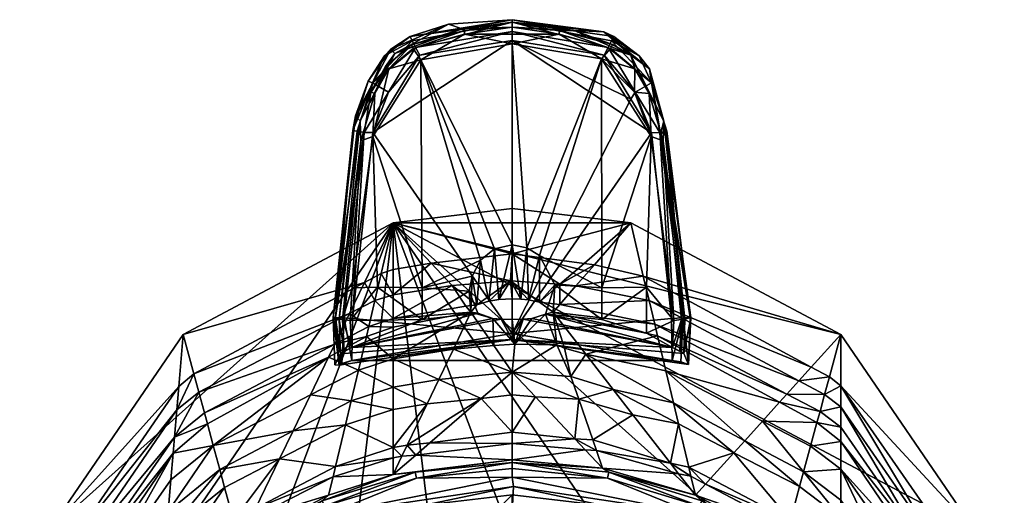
# Model space of a CAD drawing. Header units: centimetres. Extents: x 2.4 to 7.3, y -9 to 7.1.
# Tile 7 of 7: x 2.4 to 7.2, y 4.7 to 7.1. Entities that reach past the tile are written whole.
import ezdxf

# ---------------------------------------------------------------- set-up
doc = ezdxf.new("R2010")
doc.units = ezdxf.units.CM
doc.layers.get('0').update_dxf_attribs({"true_color": 0x5890e1})

msp = doc.modelspace()

# ---------------------------------------------------------------- meshes
at = {"color": 33, "true_color": 0xe18f57}
mesh = msp.add_polyface(dxfattribs=at)
corners = [(4.3746, 6.8849, 45.0791), (4.143, 6.5039, 45.0909), (4.8279, 6.9573, 45.0807), (4.8279, 7.0219, 44.6197), (4.5825, 7.0143, 44.6423), (4.8279, 7.0588, 44.9476), (4.5156, 7.0367, 44.9463), (4.2526, 6.8923, 44.6513), (4.2315, 6.9133, 44.9468), (4.0586, 6.5863, 44.9575), (4.8279, 7.0004, 45.0649), (4.3538, 6.9218, 45.0649), (4.8279, 7.0467, 45.0148), (4.3372, 6.9546, 45.0336), (4.1423, 6.7482, 45.0385), (4.2014, 6.8809, 44.9808), (4.1201, 6.7567, 44.9844), (4.3264, 6.9755, 44.979), (4.2209, 6.7024, 45.0709), (4.5938, 7.0064, 44.604), (4.3336, 6.936, 44.6101), (4.3424, 6.9169, 44.573), (4.2227, 6.8169, 44.5743), (4.38, 6.8616, 44.5233), (4.8279, 6.9872, 44.5516), (4.5948, 6.9872, 44.5684), (4.8279, 6.9407, 44.5172), (4.2058, 6.8287, 44.6113), (4.1348, 6.702, 44.6095), (4.1532, 6.6962, 44.5734)]
mesh.append_faces([[corners[k] for k in face] for face in [(0, 1, 2), (3, 4, 5), (5, 4, 6), (6, 4, 7), (8, 7, 9), (8, 6, 7), (2, 10, 0), (0, 10, 11), (10, 12, 11), (11, 12, 13), (14, 13, 15), (16, 15, 8), (13, 14, 11), (13, 12, 17), (15, 17, 8), (12, 5, 17), (17, 5, 6), (17, 6, 8), (0, 11, 18), (17, 15, 13), (16, 14, 15), (4, 3, 19), (20, 19, 21), (22, 21, 23), (24, 25, 3), (24, 26, 25), (25, 26, 23), (21, 25, 23), (21, 19, 25), (25, 19, 3), (27, 28, 7), (20, 7, 4), (19, 20, 4), (7, 20, 27), (27, 20, 22), (29, 27, 22), (21, 22, 20), (18, 11, 14)]], dxfattribs={"color": 33})
mesh = msp.add_polyface(dxfattribs=at)
corners = [(5.5043, 6.8179, 44.9495), (5.5739, 6.56, 44.6434), (5.4122, 6.8842, 44.6514), (5.2799, 6.9992, 44.9458), (5.1341, 7.0056, 44.6442), (4.8279, 7.0588, 44.9476), (4.8279, 7.0219, 44.6197), (4.8279, 7.0467, 45.0148), (5.3283, 6.9761, 44.979), (5.4537, 6.8817, 44.9808), (4.8279, 6.9573, 45.0807), (5.2806, 6.8851, 45.0791), (4.8279, 7.0004, 45.0649), (5.301, 6.9224, 45.0649), (5.3176, 6.9551, 45.0335), (5.5131, 6.749, 45.0384), (5.434, 6.7033, 45.0708), (5.2679, 6.8657, 44.523), (4.8279, 6.9407, 44.5172), (5.0604, 6.9872, 44.5684), (5.3125, 6.9174, 44.5729), (5.0615, 7.0065, 44.604), (5.3213, 6.9364, 44.6101), (5.4325, 6.8176, 44.5743), (5.5029, 6.6956, 44.5734), (5.431, 6.702, 44.5235), (4.8279, 6.9872, 44.5516), (5.4121, 6.6687, 45.0858), (5.3741, 6.5949, 45.0889)]
mesh.append_faces([[corners[k] for k in face] for face in [(0, 1, 2), (3, 2, 4), (5, 4, 6), (5, 3, 4), (3, 0, 2), (5, 7, 3), (3, 7, 8), (0, 3, 9), (9, 3, 8), (10, 11, 12), (12, 11, 13), (7, 13, 14), (8, 14, 9), (8, 7, 14), (15, 0, 9), (14, 15, 9), (14, 13, 15), (12, 13, 7), (11, 16, 13), (17, 18, 19), (20, 19, 21), (22, 21, 4), (2, 22, 4), (2, 20, 22), (2, 23, 20), (2, 24, 23), (23, 25, 17), (20, 17, 19), (20, 23, 17), (18, 26, 19), (19, 26, 6), (4, 21, 6), (6, 21, 19), (21, 22, 20), (15, 13, 16), (16, 11, 27)]], dxfattribs={"color": 33})
mesh.append_faces([[corners[k] for k in face] for face in [(10, 28, 27), (27, 11, 10)]], dxfattribs={"vtx2": -1, "color": 33})
mesh = msp.add_polyface(dxfattribs=at)
corners = [(4.8279, 6.1311, 39.8363), (4.2443, 6.0596, 39.8376), (4.8279, 5.9088, 41.6467), (4.7417, 5.9322, 44.1506), (4.38, 6.8616, 44.5233), (4.8279, 5.9518, 44.1479), (4.6726, 5.8776, 44.156), (4.3869, 5.7411, 44.2778), (4.1435, 6.4854, 44.5233), (4.1665, 5.7439, 44.4349), (4.0423, 5.7405, 44.5356), (4.8279, 6.9407, 44.5172), (4.143, 6.5039, 45.0909), (4.8281, 5.5159, 45.2083), (4.8279, 6.9573, 45.0807), (4.3746, 6.8849, 45.0791), (4.2209, 6.7024, 45.0709), (4.2526, 6.8923, 44.6513), (4.082, 6.5609, 44.6434), (4.0586, 6.5863, 44.9575), (3.9481, 5.5953, 44.9811), (3.9777, 5.5873, 44.6423), (4.1012, 6.5049, 45.0763), (4.0433, 5.59, 45.1109), (4.1201, 6.7567, 44.9844), (4.2315, 6.9133, 44.9468), (4.0459, 6.5137, 45.0034), (3.96, 5.5952, 45.0452), (4.0667, 6.511, 45.0453), (4.1423, 6.7482, 45.0385), (3.9946, 5.5845, 44.5848), (4.0851, 6.4632, 44.5732), (4.1532, 6.6962, 44.5734), (4.2227, 6.8169, 44.5743), (4.1348, 6.702, 44.6095), (4.2058, 6.8287, 44.6113), (4.4301, 5.8627, 41.6852), (4.2443, 5.8306, 41.7021)]
mesh.append_faces([[corners[k] for k in face] for face in [(0, 1, 2), (3, 4, 5), (3, 6, 4), (4, 6, 7), (8, 7, 9), (10, 8, 9), (8, 4, 7), (4, 11, 5), (12, 13, 14), (15, 16, 12), (17, 18, 19), (19, 18, 20), (20, 18, 21), (12, 22, 23), (12, 16, 22), (19, 24, 25), (19, 26, 24), (19, 20, 26), (26, 20, 27), (28, 27, 22), (29, 22, 16), (22, 29, 28), (28, 29, 26), (27, 28, 26), (26, 29, 24), (10, 30, 31), (8, 31, 32), (8, 32, 33), (4, 8, 33), (8, 10, 31), (31, 21, 18), (32, 18, 34), (18, 17, 34), (32, 34, 35), (32, 31, 18), (2, 1, 36), (36, 1, 37)]], dxfattribs={"color": 33})
mesh = msp.add_polyface(dxfattribs=at)
corners = [(4.8279, 6.1311, 39.8363), (4.8279, 5.9088, 41.6467), (5.4115, 6.0596, 39.8376), (4.8279, 5.9518, 44.1479), (4.8279, 6.9407, 44.5172), (4.9002, 5.9382, 44.1498), (5.2679, 6.8657, 44.523), (4.9626, 5.8993, 44.154), (5.2688, 5.7411, 44.2778), (5.431, 6.702, 44.5235), (5.5125, 6.4846, 44.5233), (5.4893, 5.7439, 44.4349), (5.6236, 5.5804, 44.5383), (5.3741, 6.5949, 45.0889), (5.513, 6.5027, 45.091), (5.4121, 6.6687, 45.0858), (4.8281, 5.5159, 45.2083), (5.434, 6.7033, 45.0708), (5.6781, 5.5873, 44.6423), (5.5739, 6.56, 44.6434), (5.7076, 5.5953, 44.9811), (5.5043, 6.8179, 44.9495), (5.5575, 6.498, 44.9577), (5.5546, 6.5046, 45.0763), (5.6124, 5.59, 45.111), (5.5892, 6.5106, 45.0453), (5.6699, 5.5936, 45.0805), (5.7036, 5.5955, 45.0246), (5.5131, 6.749, 45.0384), (5.4122, 6.8842, 44.6514), (5.5029, 6.6956, 44.5734), (5.5707, 6.463, 44.5732), (5.4325, 6.8176, 44.5743), (4.2443, 6.0596, 39.8376), (4.8279, 6.9573, 45.0807), (5.4735, 5.7985, 41.8005), (5.2329, 5.8544, 41.7481), (5.1825, 5.861, 41.7354)]
mesh.append_faces([[corners[k] for k in face] for face in [(0, 1, 2), (3, 4, 5), (5, 4, 6), (7, 6, 8), (9, 10, 6), (6, 10, 8), (8, 10, 11), (10, 12, 11), (7, 5, 6), (13, 14, 15), (16, 14, 13), (14, 17, 15), (18, 19, 20), (19, 21, 22), (14, 23, 17), (14, 24, 23), (25, 26, 27), (22, 27, 20), (22, 25, 27), (22, 28, 25), (22, 21, 28), (28, 17, 23), (25, 23, 26), (25, 28, 23), (29, 19, 30), (30, 19, 31), (10, 31, 12), (10, 30, 31), (10, 9, 30), (30, 9, 32), (19, 18, 31), (22, 20, 19), (13, 34, 16), (35, 2, 36), (36, 2, 37), (37, 2, 1)]], dxfattribs={"color": 33})
mesh.append_faces([[corners[k] for k in face] for face in [(33, 0, 2)]], dxfattribs={"vtx2": -1, "color": 33})
mesh = msp.add_polyface(dxfattribs=at)
corners = [(4.2443, 5.3917, 45.277), (4.2443, 5.5479, 44.0051), (4.1117, 5.5016, 44.0325), (4.0423, 5.7405, 44.5356), (4.1665, 5.7439, 44.4349), (4.0321, 5.5804, 44.5383), (4.3861, 5.5856, 44.2779), (4.3869, 5.7411, 44.2778), (4.0388, 5.4477, 44.5468), (3.9777, 5.5873, 44.6423), (3.9846, 5.4171, 44.6455), (3.9481, 5.5953, 44.9811), (4.0396, 5.383, 45.1043), (4.8281, 5.5159, 45.2083), (4.0433, 5.59, 45.1109), (4.143, 6.5039, 45.0909), (3.9778, 5.3607, 45.0402), (3.96, 5.5952, 45.0452), (4.0031, 5.5926, 45.094), (3.9907, 5.3686, 45.083), (3.9946, 5.5845, 44.5848), (4.0028, 5.4288, 44.5896), (4.1012, 6.5049, 45.0763), (4.0851, 6.4632, 44.5732), (4.2443, 5.5902, 43.6603), (4.1234, 5.5511, 43.6604), (3.9571, 5.4644, 43.6555), (4.2443, 5.8306, 41.7021), (4.2443, 6.0596, 39.8376), (4.1852, 5.811, 41.7066), (4.1034, 5.7675, 41.7112), (3.211, 5.5119, 39.8471), (3.2636, 5.3179, 41.7578), (4.5338, 5.7528, 42.7174), (4.2443, 5.7069, 42.7096), (4.1536, 5.6782, 42.7049), (4.0294, 5.6142, 42.6947), (4.4301, 5.8627, 41.6852)]
mesh.append_faces([[corners[k] for k in face] for face in [(3, 4, 5), (6, 4, 7), (6, 5, 4), (6, 8, 5), (9, 10, 11), (12, 13, 14), (14, 13, 15), (11, 16, 17), (14, 18, 12), (18, 17, 19), (5, 8, 20), (20, 8, 21), (9, 21, 10), (9, 20, 21), (17, 18, 22), (22, 18, 14), (5, 20, 3), (20, 9, 23), (27, 28, 29), (29, 28, 30)]], dxfattribs={"color": 33})
mesh.append_faces([[corners[k] for k in face] for face in [(0, 1, 2), (1, 24, 25), (25, 2, 1), (2, 25, 26), (30, 28, 31), (31, 32, 30), (33, 34, 24), (24, 34, 35), (35, 25, 24), (25, 35, 36), (36, 26, 25), (37, 27, 34), (34, 27, 29), (29, 35, 34), (35, 29, 30), (30, 36, 35), (36, 30, 32)]], dxfattribs={"vtx2": -1, "color": 33})
mesh = msp.add_polyface(dxfattribs=at)
corners = [(5.5433, 5.5049, 44.008), (5.0297, 5.6211, 43.9219), (5.1906, 5.4141, 45.2967), (4.9926, 5.6113, 44.1573), (5.4897, 5.5187, 44.432), (5.617, 5.4477, 44.5468), (5.2696, 5.5856, 44.2778), (5.4893, 5.7439, 44.4349), (5.2688, 5.7411, 44.2778), (5.6236, 5.5804, 44.5383), (5.653, 5.4288, 44.5898), (5.673, 5.4185, 44.6455), (4.8281, 5.4862, 45.1802), (5.696, 5.3648, 45.0283), (5.7076, 5.5953, 44.9811), (5.6781, 5.5873, 44.6423), (5.6162, 5.383, 45.1043), (5.6124, 5.59, 45.111), (4.8281, 5.5159, 45.2083), (5.513, 6.5027, 45.091), (5.6699, 5.5936, 45.0805), (5.6579, 5.3777, 45.0947), (5.7036, 5.5955, 45.0246), (5.6612, 5.5845, 44.5848), (5.5546, 6.5046, 45.0763), (5.5707, 6.463, 44.5732), (4.2443, 6.0596, 39.8376), (5.4115, 6.0596, 39.8376), (6.4448, 5.5119, 39.8471), (6.2991, 5.3509, 41.895), (5.4735, 5.7985, 41.8005), (5.5022, 5.6778, 42.7078), (6.2387, 5.284, 42.7453), (5.0632, 5.6596, 43.5632), (5.5298, 5.5617, 43.5809), (6.1797, 5.2188, 43.5736), (5.2329, 5.8544, 41.7481), (5.1422, 5.7503, 42.7183)]
mesh.append_faces([[corners[k] for k in face] for face in [(3, 4, 5), (3, 6, 4), (6, 7, 4), (6, 8, 7), (5, 4, 9), (9, 4, 7), (10, 11, 5), (5, 11, 12), (12, 11, 13), (13, 11, 14), (14, 11, 15), (16, 17, 18), (18, 17, 19), (17, 16, 20), (20, 16, 21), (13, 20, 21), (13, 22, 20), (13, 14, 22), (11, 10, 15), (15, 10, 23), (23, 10, 5), (9, 23, 5), (24, 17, 20), (25, 15, 23), (9, 25, 23)]], dxfattribs={"color": 33})
mesh.append_faces([[corners[k] for k in face] for face in [(26, 27, 28)]], dxfattribs={"vtx0": -1, "vtx2": -1, "color": 33})
mesh.append_faces([[corners[k] for k in face] for face in [(0, 1, 2), (29, 30, 31), (31, 32, 29), (33, 34, 31), (28, 27, 30), (30, 29, 28), (1, 0, 34), (35, 34, 0), (30, 36, 37), (37, 31, 30), (32, 31, 34)]], dxfattribs={"vtx2": -1, "color": 33})
mesh = msp.add_polyface(dxfattribs=at)
corners = [(3.4568, 3.986, 50.6785), (3.4568, 3.8177, 50.9391), (4.3386, 4.2284, 51.0968), (4.3386, 4.3619, 50.8759), (3.8186, 4.3658, 50.3254), (3.4568, 4.1273, 50.3129), (3.0405, 3.6775, 50.2894), (3.9047, 4.3833, 52.5608), (3.2109, 4.1325, 51.06), (3.2109, 3.9384, 52.6415), (3.9032, 4.5694, 50.0344), (3.2179, 4.1045, 50.0344), (3.9466, 4.4561, 50.0502), (3.1967, 3.9095, 50.05), (3.0965, 4.1691, 49.8965), (2.5793, 3.362, 49.9398), (3.1053, 4.1606, 49.9443), (3.4741, 4.4668, 49.946), (3.1261, 4.14, 49.9885), (3.4905, 4.4424, 49.9894), (3.157, 4.1097, 50.0202), (3.4876, 4.4912, 49.8989), (2.6061, 3.3511, 49.9861), (3.9015, 4.1688, 53.6847), (3.8779, 4.22, 53.6358), (3.126, 3.6257, 53.6967), (3.8682, 4.2444, 53.5659), (3.0646, 3.6819, 53.5735), (3.1967, 3.9047, 50.1413), (3.8127, 4.3854, 50.1665), (4.2443, 4.6544, 51.2602), (4.2443, 6.0596, 39.8376), (2.8211, 2.2706, 39.9037), (2.4073, 3.3723, 39.8844), (2.548, 3.4562, 48.7085), (3.0368, 4.2097, 48.804), (2.9477, 4.2703, 47.1744), (3.1088, 4.3134, 48.8167), (3.127, 4.5267, 47.22), (2.548, 3.7598, 46.2359), (2.9005, 4.3024, 46.3106), (2.8353, 4.3467, 45.1199), (2.548, 3.658, 47.0644), (3.0561, 4.1966, 49.1567), (2.548, 3.4091, 49.0914), (3.1049, 4.2672, 49.162)]
mesh.append_faces([[corners[k] for k in face] for face in [(0, 1, 2), (3, 4, 0), (4, 5, 0), (0, 5, 6), (7, 8, 9), (10, 11, 12), (12, 11, 13), (14, 15, 16), (17, 16, 18), (19, 18, 20), (17, 21, 14), (16, 17, 14), (16, 22, 18), (20, 11, 10), (18, 19, 17), (23, 24, 25), (26, 27, 24), (9, 26, 7), (9, 27, 26), (28, 6, 5), (29, 5, 4), (29, 28, 5), (29, 12, 13), (28, 29, 13), (43, 14, 45)]], dxfattribs={"color": 33})
mesh.append_faces([[corners[k] for k in face] for face in [(31, 32, 33)]], dxfattribs={"vtx0": -1, "vtx2": -1, "color": 33})
mesh.append_faces([[corners[k] for k in face] for face in [(8, 30, 1)]], dxfattribs={"vtx1": -1, "vtx2": -1, "color": 33})
mesh.append_faces([[corners[k] for k in face] for face in [(34, 35, 36), (35, 37, 38), (38, 36, 35), (39, 40, 41), (40, 36, 38), (42, 36, 40), (14, 43, 44), (45, 14, 21), (35, 43, 45), (45, 37, 35), (44, 43, 35)]], dxfattribs={"vtx2": -1, "color": 33})
mesh = msp.add_polyface(dxfattribs=at)
corners = [(3.1613, 4.9288, 44.2111), (2.7882, 4.3788, 44.2576), (2.8353, 4.3467, 45.1199), (3.1501, 4.7973, 45.1951), (3.3589, 4.9662, 45.221), (3.3303, 5.0717, 44.1823), (4.2443, 6.0596, 39.8376), (2.4073, 3.3723, 39.8844), (2.548, 4.5422, 39.8641), (3.211, 5.5119, 39.8471), (3.3153, 5.1271, 43.6362), (3.168, 5.0071, 43.6254), (2.7498, 4.4049, 43.5554), (3.1088, 4.3134, 48.8167), (3.4584, 4.599, 48.8375), (3.4149, 4.7595, 47.2569), (3.127, 4.5267, 47.22), (3.1368, 4.6421, 46.3566), (3.3907, 4.8486, 46.3791), (2.9005, 4.3024, 46.3106), (3.6849, 4.9001, 47.2757), (3.2636, 5.3179, 41.7578), (3.1892, 5.2564, 41.7598), (2.6506, 4.4724, 41.7408), (2.548, 4.3123, 41.7362), (3.2877, 5.2288, 42.6351), (3.1794, 5.1412, 42.6215), (2.6992, 4.4393, 42.6296), (3.4876, 4.4912, 49.8989), (3.4673, 4.5659, 49.163), (3.1049, 4.2672, 49.162), (3.5423, 4.6046, 49.1712)]
mesh.append_faces([[corners[k] for k in face] for face in [(21, 9, 22), (23, 8, 24)]], dxfattribs={"color": 33})
mesh.append_faces([[corners[k] for k in face] for face in [(6, 8, 9)]], dxfattribs={"vtx0": -1, "color": 33})
mesh.append_faces([[corners[k] for k in face] for face in [(6, 7, 8)]], dxfattribs={"vtx0": -1, "vtx2": -1, "color": 33})
mesh.append_faces([[corners[k] for k in face] for face in [(0, 1, 2), (2, 3, 0), (4, 5, 0), (0, 3, 4), (5, 10, 11), (11, 0, 5), (0, 11, 12), (12, 1, 0), (13, 14, 15), (15, 16, 13), (4, 3, 17), (17, 18, 4), (2, 19, 17), (17, 3, 2), (18, 15, 20), (18, 17, 16), (16, 15, 18), (16, 17, 19), (22, 9, 8), (8, 23, 22), (25, 26, 11), (11, 10, 25), (11, 26, 27), (27, 12, 11), (28, 29, 30), (21, 22, 26), (26, 25, 21), (26, 22, 23), (23, 27, 26), (27, 23, 24), (14, 29, 31), (29, 14, 13), (13, 30, 29)]], dxfattribs={"vtx2": -1, "color": 33})
mesh = msp.add_polyface(dxfattribs=at)
corners = [(2.8466, 3.3084, 50.3229), (2.8811, 3.114, 50.6689), (3.4568, 3.8177, 50.9391), (3.0405, 3.6775, 50.2894), (2.8466, 3.3335, 50.2714), (2.6725, 2.7113, 50.2388), (3.4568, 3.986, 50.6785), (2.548, 3.2084, 50.7052), (2.548, 2.9504, 52.8065), (3.2109, 4.1325, 51.06), (3.2109, 3.9384, 52.6415), (3.1967, 3.9095, 50.05), (3.2179, 4.1045, 50.0344), (2.715, 3.3722, 50.0344), (2.7409, 3.1006, 50.05), (3.1053, 4.1606, 49.9443), (2.5793, 3.362, 49.9398), (2.6061, 3.3511, 49.9861), (3.157, 4.1097, 50.0202), (3.1261, 4.14, 49.9885), (3.2315, 3.3434, 53.8336), (2.9678, 2.6293, 53.8811), (3.3495, 3.2844, 53.8685), (3.8363, 3.8349, 53.8243), (3.951, 3.7504, 53.8596), (3.8779, 4.22, 53.6358), (3.0646, 3.6819, 53.5735), (3.0824, 3.6635, 53.6459), (3.126, 3.6257, 53.6967), (2.6257, 2.8234, 53.7144), (2.5687, 2.841, 53.6611), (3.9015, 4.1688, 53.6847), (4.8279, 3.9586, 53.8555), (2.7409, 3.098, 50.0991), (3.0302, 3.693, 50.1302), (3.1967, 3.9047, 50.1413), (4.2443, 6.0596, 39.8376), (3.6947, 1.4891, 39.9173), (2.8211, 2.2706, 39.9037)]
mesh.append_faces([[corners[k] for k in face] for face in [(0, 1, 2), (0, 3, 4), (5, 0, 4), (5, 1, 0), (3, 0, 6), (6, 0, 2), (7, 8, 9), (9, 8, 10), (11, 12, 13), (14, 11, 13), (15, 16, 17), (17, 13, 18), (19, 17, 18), (13, 12, 18), (20, 21, 22), (23, 22, 24), (23, 20, 22), (25, 26, 27), (28, 27, 29), (28, 25, 27), (30, 29, 27), (26, 30, 27), (10, 8, 26), (28, 20, 23), (31, 28, 23), (28, 29, 20), (21, 32, 22), (33, 5, 4), (34, 4, 3), (35, 34, 3), (34, 33, 4), (35, 11, 34), (11, 14, 34), (34, 14, 33)]], dxfattribs={"color": 33})
mesh.append_faces([[corners[k] for k in face] for face in [(1, 9, 2)]], dxfattribs={"vtx0": -1, "vtx1": -1, "color": 33})
mesh.append_faces([[corners[k] for k in face] for face in [(1, 7, 9), (36, 37, 38)]], dxfattribs={"vtx0": -1, "vtx2": -1, "color": 33})
mesh = msp.add_polyface(dxfattribs=at)
corners = [(3.6947, 1.4891, 39.9173), (4.8279, 1.2071, 39.9222), (4.3368, 1.2035, 40.3615), (4.8279, 1.1576, 40.3259), (5.2344, 1.189, 40.35), (5.961, 1.4891, 39.9173), (5.961, 1.412, 40.5455), (6.17, 1.5222, 40.6595), (6.4521, 1.7127, 40.889), (6.8347, 2.2706, 39.9037), (6.428, 1.3156, 43.0033), (6.1707, 0.44, 45.4913), (6.1366, 1.1175, 42.9289), (6.6669, 1.8983, 41.1625), (5.7886, 0.9611, 42.8978), (5.3757, 0.8524, 42.916), (4.8279, 0.7958, 42.9966), (4.8279, 1.0146, 41.4835), (6.67, 1.5499, 43.1154), (6.4575, 0.6413, 45.5691), (4.2196, 0.863, 42.9072), (3.7225, 1.3991, 40.533), (5.2159, 1.8799, 53.8955), (4.8279, 3.9586, 53.8555), (4.8279, 1.8799, 53.8955), (6.8003, 1.8799, 53.8954), (6.6863, 2.6338, 53.881), (2.8554, 1.8799, 53.8954), (4.4369, 1.8799, 53.8955), (6.8695, 1.6784, 50.0672), (6.2681, 0.8221, 50.1398), (6.1659, 0.7371, 50.1353), (6.199, 0.7941, 50.291), (6.199, 0.829, 50.4129), (6.675, 1.3048, 50.165), (6.7764, 1.5866, 50.3997), (4.2443, 6.0596, 39.8376), (6.8347, 0.9778, 50.4103)]
mesh.append_faces([[corners[k] for k in face] for face in [(0, 1, 2), (2, 1, 3), (3, 1, 4), (4, 1, 5), (6, 5, 7), (6, 4, 5), (7, 5, 8), (8, 5, 9), (10, 11, 12), (13, 12, 8), (13, 10, 12), (12, 14, 8), (14, 15, 6), (7, 14, 6), (7, 8, 14), (15, 16, 17), (6, 17, 4), (6, 15, 17), (17, 3, 4), (18, 19, 10), (10, 19, 11), (20, 21, 17), (16, 20, 17), (3, 17, 2), (2, 17, 21), (22, 23, 24), (25, 23, 22), (23, 25, 26), (23, 27, 28), (24, 23, 28), (29, 30, 31), (32, 30, 33), (30, 34, 33), (33, 34, 35)]], dxfattribs={"color": 33})
mesh.append_faces([[corners[k] for k in face] for face in [(36, 5, 1), (36, 1, 0), (37, 33, 35)]], dxfattribs={"vtx0": -1, "vtx2": -1, "color": 33})
mesh = msp.add_polyface(dxfattribs=at)
corners = [(6.459, 3.9048, 50.1413), (6.459, 3.9096, 50.05), (5.7091, 4.4498, 50.1699), (5.7091, 4.4561, 50.0502), (5.7876, 4.2444, 53.5659), (6.5897, 3.7948, 52.6668), (5.751, 4.3833, 52.5608), (5.4115, 4.4974, 52.5395), (6.5911, 3.6819, 53.5735), (6.4412, 4.1012, 50.0344), (5.7496, 4.5706, 50.0344), (6.1652, 4.4424, 49.9894), (6.4988, 4.1097, 50.0202), (6.5297, 4.14, 49.9885), (6.1817, 4.4668, 49.946), (6.5505, 4.1606, 49.9443), (6.4448, 4.2779, 49.8973), (5.8287, 3.8295, 53.8245), (5.698, 3.7539, 53.8595), (6.301, 3.2904, 53.8684), (6.4333, 3.3323, 53.8339), (5.7778, 4.22, 53.6358), (5.7543, 4.1688, 53.6847), (6.5298, 3.6257, 53.6967), (6.5734, 3.6635, 53.6459), (4.8279, 3.9586, 53.8555), (6.6863, 2.6338, 53.881), (6.4448, 4.1325, 51.06), (6.199, 4.1273, 50.3129), (5.8372, 4.3658, 50.3254), (6.6152, 3.6775, 50.2894), (6.199, 3.8177, 50.9391), (6.199, 3.986, 50.6785), (5.3172, 4.2284, 51.0968), (6.8092, 3.3084, 50.3229), (5.3172, 4.3619, 50.8759), (5.4115, 4.6544, 51.2602), (4.2443, 6.0596, 39.8376), (7.2485, 3.3723, 39.8844), (6.8347, 2.2706, 39.9037), (5.961, 1.4891, 39.9173), (6.4448, 4.3642, 49.1949), (6.4917, 4.2966, 49.1879), (6.4448, 4.4065, 48.8502)]
mesh.append_faces([[corners[k] for k in face] for face in [(0, 1, 2), (1, 3, 2), (4, 5, 6), (7, 4, 6), (4, 8, 5), (3, 9, 10), (3, 1, 9), (11, 12, 13), (14, 13, 15), (16, 14, 15), (10, 9, 12), (13, 14, 11), (17, 18, 19), (20, 17, 19), (4, 21, 8), (21, 22, 23), (8, 21, 24), (24, 21, 23), (23, 17, 20), (23, 22, 17), (19, 25, 26), (6, 5, 27), (28, 2, 29), (28, 0, 2), (28, 30, 0), (31, 32, 33), (31, 34, 32), (30, 28, 32), (32, 28, 29), (32, 35, 33), (32, 29, 35), (41, 16, 42)]], dxfattribs={"color": 33})
mesh.append_faces([[corners[k] for k in face] for face in [(36, 31, 33), (37, 38, 39), (37, 39, 40)]], dxfattribs={"vtx0": -1, "vtx2": -1, "color": 33})
mesh.append_faces([[corners[k] for k in face] for face in [(36, 27, 31)]], dxfattribs={"vtx1": -1, "vtx2": -1, "color": 33})
mesh.append_faces([[corners[k] for k in face] for face in [(43, 41, 42)]], dxfattribs={"vtx2": -1, "color": 33})
mesh = msp.add_polyface(dxfattribs=at)
corners = [(6.0588, 5.0851, 45.2736), (6.2958, 4.9621, 45.2611), (6.3273, 5.0783, 44.117), (6.1429, 5.1781, 44.0913), (5.5433, 5.5049, 44.008), (5.5841, 5.3332, 45.2988), (5.7326, 4.6277, 50.0207), (5.7496, 4.5706, 50.0344), (6.4988, 4.1097, 50.0202), (6.4448, 4.2779, 49.8973), (6.1682, 4.4912, 49.8989), (6.1817, 4.4668, 49.946), (5.7606, 4.6944, 49.9473), (6.1652, 4.4424, 49.9894), (5.7492, 4.6671, 49.9901), (5.7296, 4.7212, 49.9006), (5.751, 4.3833, 52.5608), (6.4448, 4.1325, 51.06), (5.4115, 4.6544, 51.2602), (4.2443, 6.0596, 39.8376), (6.4448, 5.5119, 39.8471), (7.1078, 4.5422, 39.8641), (7.2485, 3.3723, 39.8844), (5.6966, 4.8599, 48.8574), (5.8038, 4.8032, 48.8581), (5.9189, 4.9305, 47.2395), (5.6463, 5.0717, 47.2648), (6.1968, 4.5966, 48.8611), (6.2422, 4.7643, 47.2096), (6.2619, 4.8368, 46.495), (5.9723, 4.9895, 46.489), (5.6215, 5.1758, 46.4821), (6.1797, 5.2188, 43.5736), (6.3423, 5.1337, 43.5719), (6.1873, 4.5618, 49.2034), (5.7794, 4.7763, 49.2001), (6.4448, 4.3642, 49.1949), (5.5298, 5.5617, 43.5809), (6.2387, 5.284, 42.7453), (6.3649, 5.217, 42.7518), (6.4448, 4.4065, 48.8502)]
mesh.append_faces([[corners[k] for k in face] for face in [(6, 7, 8), (9, 10, 11), (11, 10, 12), (13, 12, 14), (10, 15, 12), (13, 11, 12), (8, 13, 6), (6, 13, 14), (16, 17, 18)]], dxfattribs={"color": 33})
mesh.append_faces([[corners[k] for k in face] for face in [(19, 20, 21), (19, 21, 22)]], dxfattribs={"vtx0": -1, "vtx2": -1, "color": 33})
mesh.append_faces([[corners[k] for k in face] for face in [(0, 1, 2), (2, 3, 0), (3, 4, 5), (5, 0, 3), (23, 24, 25), (25, 26, 23), (25, 24, 27), (27, 28, 25), (29, 1, 0), (0, 30, 29), (30, 0, 5), (28, 29, 30), (30, 25, 28), (25, 30, 31), (4, 3, 32), (3, 2, 33), (33, 32, 3), (15, 10, 34), (34, 35, 15), (36, 34, 10), (37, 32, 38), (39, 38, 32), (40, 27, 34), (27, 24, 35), (35, 34, 27), (35, 24, 23)]], dxfattribs={"vtx2": -1, "color": 33})
mesh = msp.add_polyface(dxfattribs=at)
corners = [(4.6595, 5.6169, 44.1572), (4.6168, 5.7252, 44.1604), (4.6261, 5.6211, 43.9219), (4.7335, 5.5896, 44.2736), (4.6327, 5.799, 44.1591), (4.6546, 5.6566, 43.6502), (4.6726, 5.8776, 44.156), (4.7135, 5.6753, 43.5264), (4.7417, 5.9322, 44.1506), (4.7627, 5.683, 43.4781), (4.8279, 5.9518, 44.1479), (4.8279, 5.6865, 43.4571), (4.5338, 5.7528, 42.7174), (4.8209, 5.7756, 42.7215), (4.2443, 5.3917, 45.277), (4.5395, 5.4402, 45.2783), (4.2443, 5.5479, 44.0051), (4.7378, 5.458, 45.2875), (4.7749, 5.5863, 44.3104), (4.8417, 5.4639, 45.2918), (4.6009, 5.6501, 43.6518), (4.0388, 5.4477, 44.5468), (4.3861, 5.5856, 44.2779), (4.3869, 5.7411, 44.2778), (4.8281, 5.4862, 45.1802), (4.8279, 5.5849, 44.3264), (4.2443, 5.5902, 43.6603), (4.4301, 5.8627, 41.6852), (4.8279, 5.9088, 41.6467), (4.2443, 5.7069, 42.7096)]
mesh.append_faces([[corners[k] for k in face] for face in [(0, 1, 2), (0, 2, 3), (1, 4, 2), (2, 4, 5), (5, 4, 6), (7, 6, 8), (9, 8, 10), (11, 9, 10), (8, 9, 7), (7, 5, 6), (12, 5, 13), (7, 13, 5), (7, 9, 13), (9, 11, 13), (17, 2, 15), (18, 3, 19), (2, 5, 20), (21, 22, 0), (6, 4, 23), (23, 4, 1), (22, 1, 0), (22, 23, 1), (0, 3, 21), (21, 3, 18), (24, 18, 25), (18, 24, 21), (5, 12, 20)]], dxfattribs={"color": 33})
mesh.append_faces([[corners[k] for k in face] for face in [(14, 15, 2), (2, 16, 14), (17, 19, 3), (3, 2, 17), (2, 20, 26), (26, 16, 2), (26, 20, 12), (27, 12, 13), (13, 28, 27), (29, 12, 27)]], dxfattribs={"vtx2": -1, "color": 33})
mesh = msp.add_polyface(dxfattribs=at)
corners = [(4.8279, 5.5849, 44.3264), (4.7749, 5.5863, 44.3104), (4.8417, 5.4639, 45.2918), (5.0297, 5.6211, 43.9219), (4.9926, 5.6113, 44.1573), (5.0484, 5.4609, 45.2984), (5.0857, 5.4446, 45.2974), (4.925, 5.5899, 44.2702), (4.8826, 5.5864, 44.3093), (4.8209, 5.7756, 42.7215), (4.9626, 5.6704, 43.5577), (5.0638, 5.7581, 42.7193), (5.0632, 5.6596, 43.5632), (5.1422, 5.7503, 42.7183), (4.8279, 5.6865, 43.4571), (4.871, 5.6851, 43.4662), (4.9082, 5.6812, 43.4896), (5.1906, 5.4141, 45.2967), (5.0384, 5.7562, 44.1616), (5.2696, 5.5856, 44.2778), (5.2688, 5.7411, 44.2778), (4.9626, 5.8993, 44.154), (4.8281, 5.4862, 45.1802), (5.617, 5.4477, 44.5468), (4.8281, 5.5159, 45.2083), (4.0396, 5.383, 45.1043), (5.6162, 5.383, 45.1043), (4.9002, 5.9382, 44.1498), (4.8279, 5.9518, 44.1479), (5.5022, 5.6778, 42.7078), (5.5298, 5.5617, 43.5809), (5.2329, 5.8544, 41.7481), (5.1825, 5.861, 41.7354), (4.8279, 5.9088, 41.6467)]
mesh.append_faces([[corners[k] for k in face] for face in [(0, 1, 2), (4, 7, 2), (8, 2, 7), (8, 0, 2), (9, 10, 11), (14, 15, 9), (15, 16, 9), (10, 9, 16), (5, 4, 2), (17, 3, 6), (4, 18, 19), (19, 18, 20), (18, 21, 20), (8, 22, 0), (8, 23, 22), (8, 7, 23), (23, 7, 4), (24, 25, 26), (4, 3, 18), (3, 10, 18), (18, 10, 21), (10, 16, 21), (21, 16, 27), (27, 16, 15), (28, 15, 14), (28, 27, 15), (10, 3, 12)]], dxfattribs={"color": 33})
mesh.append_faces([[corners[k] for k in face] for face in [(3, 4, 5), (5, 6, 3), (12, 13, 11), (11, 10, 12), (29, 13, 12), (30, 12, 3), (31, 32, 11), (11, 13, 31), (33, 9, 11), (11, 32, 33)]], dxfattribs={"vtx2": -1, "color": 33})
mesh = msp.add_polyface(dxfattribs=at)
corners = [(3.9047, 4.3833, 52.5608), (4.2443, 4.6544, 51.2602), (3.2109, 4.1325, 51.06), (3.3589, 4.9662, 45.221), (3.8369, 5.2151, 45.2548), (3.9261, 5.4001, 44.0681), (3.3303, 5.0717, 44.1823), (4.0725, 5.3369, 45.2712), (3.9231, 4.6277, 50.0207), (3.157, 4.1097, 50.0202), (3.9032, 4.5694, 50.0344), (3.8952, 4.6944, 49.9473), (3.9262, 4.7212, 49.9006), (3.4876, 4.4912, 49.8989), (3.4741, 4.4668, 49.946), (3.4905, 4.4424, 49.9894), (3.9066, 4.6671, 49.9901), (3.956, 5.3623, 44.9858), (3.9846, 5.4171, 44.6455), (3.9778, 5.3607, 45.0402), (3.9481, 5.5953, 44.9811), (3.96, 5.5952, 45.0452), (3.9907, 5.3686, 45.083), (3.9571, 5.4644, 43.6555), (3.3153, 5.1271, 43.6362), (3.4584, 4.599, 48.8375), (3.5674, 4.6565, 48.838), (3.6849, 4.9001, 47.2757), (3.4149, 4.7595, 47.2569), (3.9597, 4.8623, 48.8398), (4.0085, 5.0673, 47.2979), (4.0367, 5.1862, 46.4045), (3.7512, 5.0376, 46.3934), (3.3907, 4.8486, 46.3791), (4.0294, 5.6142, 42.6947), (3.2877, 5.2288, 42.6351), (3.4673, 4.5659, 49.163), (3.5423, 4.6046, 49.1712), (3.9478, 4.8123, 49.2154), (3.2636, 5.3179, 41.7578)]
mesh.append_faces([[corners[k] for k in face] for face in [(0, 1, 2), (8, 9, 10), (11, 12, 13), (13, 14, 11), (11, 14, 15), (16, 15, 8), (15, 16, 11), (9, 8, 15), (17, 18, 19), (20, 18, 17), (17, 19, 20), (21, 19, 22), (36, 13, 37)]], dxfattribs={"color": 33})
mesh.append_faces([[corners[k] for k in face] for face in [(3, 4, 5), (5, 6, 3), (5, 4, 7), (5, 23, 24), (24, 6, 5), (25, 26, 27), (27, 28, 25), (27, 26, 29), (29, 30, 27), (31, 7, 4), (4, 32, 31), (3, 33, 32), (32, 4, 3), (30, 31, 32), (32, 27, 30), (27, 32, 33), (23, 34, 35), (35, 24, 23), (37, 13, 12), (12, 38, 37), (39, 35, 34), (38, 29, 26), (26, 37, 38), (37, 26, 25)]], dxfattribs={"vtx2": -1, "color": 33})
mesh = msp.add_polyface(dxfattribs=at)
corners = [(4.0725, 5.3369, 45.2712), (4.1117, 5.5016, 44.0325), (3.9261, 5.4001, 44.0681), (4.2443, 5.3917, 45.277), (4.8279, 5.0317, 48.7901), (4.8279, 5.2149, 47.2982), (4.6765, 5.1962, 47.2999), (4.4243, 4.9789, 48.8181), (3.9778, 5.3607, 45.0402), (3.9846, 5.4171, 44.6455), (4.8281, 5.4862, 45.1802), (4.0388, 5.4477, 44.5468), (4.0028, 5.4288, 44.5896), (4.0031, 5.5926, 45.094), (3.9907, 5.3686, 45.083), (4.0396, 5.383, 45.1043), (3.9571, 5.4644, 43.6555), (4.0085, 5.0673, 47.2979), (3.9597, 4.8623, 48.8398), (4.2443, 4.9554, 48.8305), (4.2443, 5.1427, 47.3047), (4.3129, 4.9672, 48.8263), (4.4101, 5.1701, 47.3043), (4.7378, 5.458, 45.2875), (4.8279, 5.3265, 46.3891), (4.8417, 5.4639, 45.2918), (4.5395, 5.4402, 45.2783), (4.4678, 5.2906, 46.4009), (4.2443, 5.2531, 46.4056), (4.0367, 5.1862, 46.4045), (4.8279, 4.8952, 49.902), (4.8279, 4.9762, 49.2426), (4.3549, 4.9192, 49.2354), (4.2869, 4.9128, 49.2348), (4.2443, 4.9059, 49.2337)]
mesh.append_faces([[corners[k] for k in face] for face in [(8, 9, 10), (10, 9, 11), (9, 12, 11), (13, 14, 15), (8, 10, 15), (8, 15, 14), (23, 24, 25), (5, 24, 6)]], dxfattribs={"color": 33})
mesh.append_faces([[corners[k] for k in face] for face in [(0, 1, 2), (1, 0, 3), (4, 5, 6), (6, 7, 4), (16, 2, 1), (17, 18, 19), (19, 20, 17), (19, 21, 22), (22, 20, 19), (21, 7, 6), (6, 22, 21), (26, 27, 24), (24, 23, 26), (3, 28, 27), (27, 26, 3), (28, 3, 0), (0, 29, 28), (27, 22, 6), (6, 24, 27), (28, 20, 22), (22, 27, 28), (20, 28, 29), (29, 17, 20), (30, 31, 32), (31, 4, 7), (7, 32, 31), (21, 33, 32), (32, 7, 21), (19, 34, 33), (33, 21, 19)]], dxfattribs={"vtx2": -1, "color": 33})
mesh = msp.add_polyface(dxfattribs=at)
corners = [(5.1906, 5.4141, 45.2967), (5.5841, 5.3332, 45.2988), (5.5433, 5.5049, 44.008), (4.9428, 5.2046, 47.295), (4.8279, 5.2149, 47.2982), (4.8279, 5.0317, 48.7901), (5.1363, 4.9994, 48.8201), (5.6579, 5.3777, 45.0947), (5.6162, 5.383, 45.1043), (5.696, 5.3648, 45.0283), (4.0396, 5.383, 45.1043), (4.8281, 5.4862, 45.1802), (5.2254, 4.9933, 48.8295), (5.1564, 5.1936, 47.2903), (5.6067, 4.8792, 48.8507), (5.4222, 5.1164, 47.2748), (5.6966, 4.8599, 48.8574), (5.6463, 5.0717, 47.2648), (5.6215, 5.1758, 46.4821), (5.9723, 4.9895, 46.489), (5.3256, 5.2406, 46.4499), (5.0857, 5.4446, 45.2974), (5.1179, 5.3051, 46.4327), (5.0484, 5.4609, 45.2984), (4.8417, 5.4639, 45.2918), (4.8279, 5.3265, 46.3891), (5.9189, 4.9305, 47.2395), (4.8279, 4.8952, 49.902), (5.2735, 4.8539, 49.9016), (5.1883, 4.9443, 49.23), (4.8279, 4.9762, 49.2426), (5.2433, 4.9414, 49.2286), (5.6471, 4.8273, 49.1958)]
mesh.append_faces([[corners[k] for k in face] for face in [(7, 8, 9), (8, 10, 11), (9, 8, 11), (22, 21, 23), (3, 25, 4), (29, 28, 31)]], dxfattribs={"color": 33})
mesh.append_faces([[corners[k] for k in face] for face in [(0, 1, 2), (3, 4, 5), (5, 6, 3), (6, 12, 13), (13, 3, 6), (12, 14, 15), (15, 13, 12), (14, 16, 17), (17, 15, 14), (1, 18, 19), (18, 1, 0), (0, 20, 18), (0, 21, 22), (22, 20, 0), (23, 24, 25), (25, 22, 23), (18, 17, 26), (17, 18, 20), (20, 15, 17), (20, 22, 13), (13, 15, 20), (13, 22, 25), (25, 3, 13), (27, 28, 29), (29, 30, 27), (14, 12, 31), (31, 32, 14), (6, 29, 31), (31, 12, 6), (6, 5, 30), (30, 29, 6)]], dxfattribs={"vtx2": -1, "color": 33})
mesh = msp.add_polyface(dxfattribs=at)
corners = [(6.8245, 4.4292, 44.152), (6.4448, 4.986, 44.1307), (6.4448, 4.8491, 45.2455), (6.7574, 4.4025, 45.1669), (6.2958, 4.9621, 45.2611), (6.3273, 5.0783, 44.117), (6.9793, 4.4909, 41.8089), (6.9204, 4.4675, 42.6994), (7.1058, 4.2017, 42.6791), (6.4448, 5.259, 41.9073), (6.4448, 5.1552, 42.7525), (6.3882, 5.3029, 41.9053), (6.3649, 5.217, 42.7518), (6.2991, 5.3509, 41.895), (6.2387, 5.284, 42.7453), (6.1968, 4.5966, 48.8611), (6.4448, 4.4065, 48.8502), (6.4448, 4.6111, 47.1835), (6.2422, 4.7643, 47.2096), (6.6269, 4.3505, 47.1413), (6.6738, 4.3692, 46.4319), (6.4448, 4.6967, 46.4863), (6.2619, 4.8368, 46.495), (7.1065, 4.3097, 41.7859), (7.1078, 4.5422, 39.8641), (6.4448, 5.5119, 39.8471), (6.4448, 5.0552, 43.5669), (6.3423, 5.1337, 43.5719), (6.8674, 4.4463, 43.5024), (6.1682, 4.4912, 49.8989), (6.4448, 4.2779, 49.8973), (6.4448, 4.3642, 49.1949), (6.1797, 5.2188, 43.5736), (6.1873, 4.5618, 49.2034)]
mesh.append_faces([[corners[k] for k in face] for face in [(23, 24, 6), (9, 25, 11), (11, 25, 13)]], dxfattribs={"color": 33})
mesh.append_faces([[corners[k] for k in face] for face in [(0, 1, 2), (2, 3, 0), (4, 2, 1), (1, 5, 4), (6, 7, 8), (7, 6, 9), (9, 10, 7), (9, 11, 12), (12, 10, 9), (11, 13, 14), (14, 12, 11), (15, 16, 17), (17, 18, 15), (19, 17, 16), (20, 3, 2), (2, 21, 20), (2, 4, 22), (22, 21, 2), (19, 20, 21), (21, 17, 19), (17, 21, 22), (22, 18, 17), (24, 25, 9), (9, 6, 24), (5, 1, 26), (26, 27, 5), (1, 0, 28), (28, 26, 1), (29, 30, 31), (32, 27, 12), (27, 26, 10), (10, 12, 27), (10, 26, 28), (28, 7, 10), (33, 31, 16)]], dxfattribs={"vtx2": -1, "color": 33})
mesh = msp.add_polyface(dxfattribs=at)
corners = [(4.8279, 4.4108, 50.9015), (4.3386, 4.5585, 50.3356), (4.3386, 4.3619, 50.8759), (4.8279, 4.6142, 50.3385), (3.8186, 4.3658, 50.3254), (3.9047, 4.3833, 52.5608), (4.2443, 4.4974, 52.5395), (4.2443, 4.6544, 51.2602), (4.8279, 4.5704, 52.5258), (4.8279, 4.7226, 51.2865), (3.9032, 4.5694, 50.0344), (4.8279, 4.642, 50.0503), (4.8358, 4.7643, 50.0344), (3.9466, 4.4561, 50.0502), (3.9231, 4.6277, 50.0207), (4.8279, 4.8096, 50.0209), (4.3582, 4.8054, 49.9906), (4.8279, 4.8521, 49.9907), (4.8279, 4.8818, 49.9484), (4.3523, 4.8345, 49.9481), (4.8279, 4.8952, 49.902), (4.2443, 4.8239, 49.9013), (3.8952, 4.6944, 49.9473), (3.9262, 4.7212, 49.9006), (3.9066, 4.6671, 49.9901), (4.8279, 4.443, 53.5632), (3.8682, 4.2444, 53.5659), (3.8127, 4.3854, 50.1665), (4.8279, 4.6352, 50.1796), (4.8279, 4.2814, 51.1171), (4.3386, 4.2284, 51.0968), (3.9478, 4.8123, 49.2154), (4.2443, 4.9059, 49.2337), (4.2869, 4.9128, 49.2348), (4.3549, 4.9192, 49.2354), (4.2443, 4.9554, 48.8305), (3.9597, 4.8623, 48.8398)]
mesh.append_faces([[corners[k] for k in face] for face in [(0, 1, 2), (0, 3, 1), (1, 4, 2), (5, 6, 7), (7, 6, 8), (9, 7, 8), (10, 11, 12), (10, 13, 11), (12, 14, 10), (12, 15, 14), (16, 17, 18), (19, 18, 20), (21, 19, 20), (21, 22, 19), (21, 23, 22), (16, 14, 15), (17, 16, 15), (22, 24, 19), (19, 24, 16), (18, 19, 16), (16, 24, 14), (8, 6, 25), (25, 6, 26), (1, 27, 4), (1, 28, 27), (1, 3, 28), (11, 13, 28), (28, 13, 27), (32, 21, 33), (33, 21, 34)]], dxfattribs={"color": 33})
mesh.append_faces([[corners[k] for k in face] for face in [(9, 29, 30)]], dxfattribs={"vtx0": -1, "vtx2": -1, "color": 33})
mesh.append_faces([[corners[k] for k in face] for face in [(7, 9, 30)]], dxfattribs={"vtx1": -1, "vtx2": -1, "color": 33})
mesh.append_faces([[corners[k] for k in face] for face in [(31, 23, 21), (21, 32, 31), (34, 21, 20), (32, 35, 36), (36, 31, 32)]], dxfattribs={"vtx2": -1, "color": 33})
mesh = msp.add_polyface(dxfattribs=at)
corners = [(5.7091, 4.4498, 50.1699), (5.7091, 4.4561, 50.0502), (4.8279, 4.6352, 50.1796), (4.8279, 4.642, 50.0503), (5.4115, 4.4974, 52.5395), (4.8279, 4.443, 53.5632), (5.7876, 4.2444, 53.5659), (4.8279, 4.5704, 52.5258), (5.7496, 4.5706, 50.0344), (4.8358, 4.7643, 50.0344), (5.7326, 4.6277, 50.0207), (4.8279, 4.8096, 50.0209), (5.7492, 4.6671, 49.9901), (5.2976, 4.8054, 49.9906), (4.8279, 4.8521, 49.9907), (5.7606, 4.6944, 49.9473), (5.7296, 4.7212, 49.9006), (5.3035, 4.8345, 49.9481), (5.2735, 4.8539, 49.9016), (4.8279, 4.8818, 49.9484), (4.8279, 4.8952, 49.902), (5.4115, 4.6544, 51.2602), (5.751, 4.3833, 52.5608), (4.8279, 4.7226, 51.2865), (4.8279, 4.6142, 50.3385), (5.3173, 4.5585, 50.3356), (5.8372, 4.3658, 50.3254), (5.3172, 4.3619, 50.8759), (4.8279, 4.4108, 50.9015), (5.3172, 4.2284, 51.0968), (4.8279, 4.2814, 51.1171), (5.6471, 4.8273, 49.1958), (5.2433, 4.9414, 49.2286), (5.7074, 4.8144, 49.1995), (5.7794, 4.7763, 49.2001), (5.6966, 4.8599, 48.8574), (5.6067, 4.8792, 48.8507)]
mesh.append_faces([[corners[k] for k in face] for face in [(0, 1, 2), (2, 1, 3), (4, 5, 6), (4, 7, 5), (3, 8, 9), (3, 1, 8), (9, 10, 11), (9, 8, 10), (10, 12, 13), (11, 13, 14), (15, 16, 17), (12, 17, 13), (12, 15, 17), (16, 18, 17), (17, 18, 19), (13, 19, 14), (13, 17, 19), (18, 20, 19), (11, 10, 13), (4, 21, 7), (4, 22, 21), (21, 23, 7), (2, 24, 25), (0, 25, 26), (0, 2, 25), (27, 26, 25), (28, 25, 24), (28, 27, 25), (31, 16, 33), (33, 16, 34)]], dxfattribs={"color": 33})
mesh.append_faces([[corners[k] for k in face] for face in [(21, 29, 30)]], dxfattribs={"vtx0": -1, "vtx2": -1, "color": 33})
mesh.append_faces([[corners[k] for k in face] for face in [(23, 21, 30)]], dxfattribs={"vtx1": -1, "vtx2": -1, "color": 33})
mesh.append_faces([[corners[k] for k in face] for face in [(18, 16, 31), (31, 32, 18), (35, 33, 34), (36, 31, 33), (33, 35, 36)]], dxfattribs={"vtx2": -1, "color": 33})

doc.saveas('drawing.dxf')
